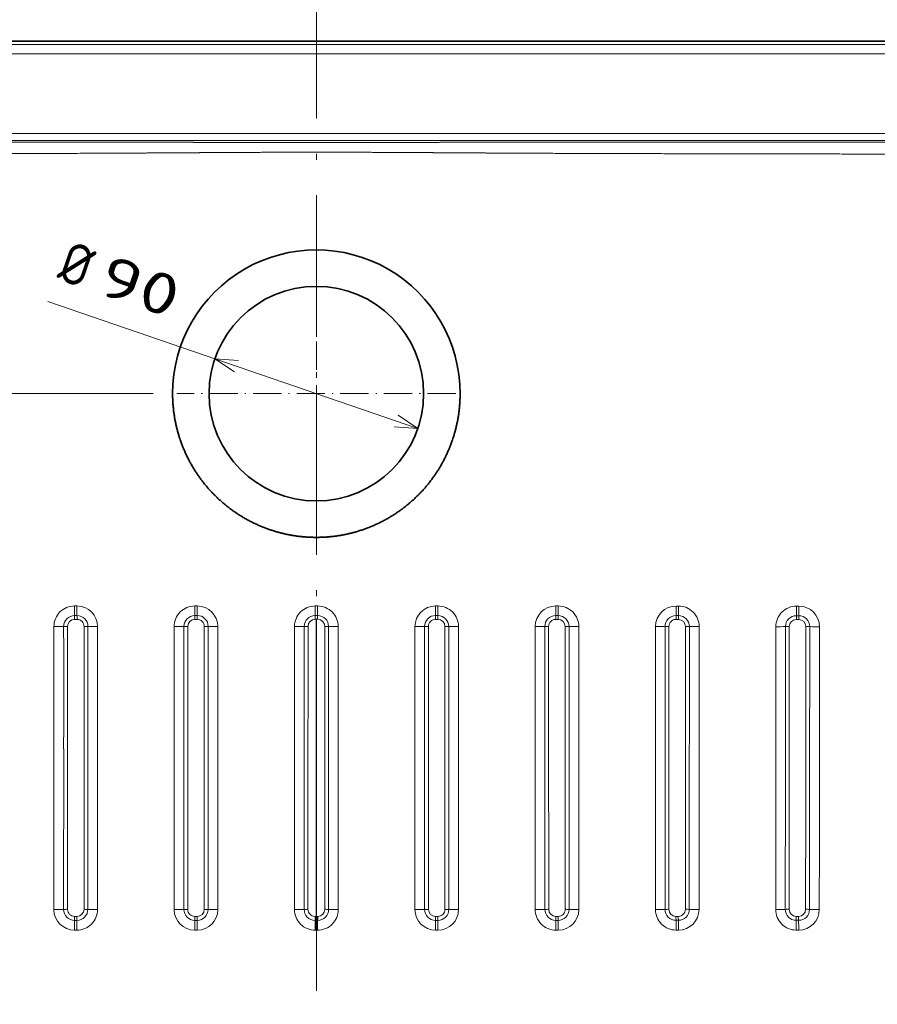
# Model space of a CAD drawing. Extents: x 42 to 332, y 13 to 266.
# Tile 5 of 7: x 186 to 259, y 97 to 180. Entities that reach past the tile are written whole.
import ezdxf
from ezdxf.enums import TextEntityAlignment as Align

# ---------------------------------------------------------------- set-up
doc = ezdxf.new("R2010")
doc.units = 0
doc.linetypes.add('DASHDOT', pattern=[18.5, 12, -3, 0.5, -3])
doc.layers.get('0').update_dxf_attribs({"lineweight": 13})
doc.styles.get("Standard").update_dxf_attribs({"font": 'isocp.shx'})
doc.dimstyles.get("Standard").update_dxf_attribs({"dimtxt": 2.5, "dimasz": 2.5, "dimexe": 1.25, "dimexo": 0.625, "dimtad": 1, "dimcen": 2.5, "dimadec": 0, "dimazin": 0, "dimtfac": 1, "dimtmove": 0, "dimatfit": 0, "dimfxl": 0, "dimarcsym": 0})

# ---------------------------------------------------------------- blocks, each defined once
blk = doc.blocks.new('*D')
at = {"color": 7, "lineweight": 13}
for p, q in [((90.174, 228.044), (64.869, 228.044)), ((66.869, 206.17), (66.869, 228.044)), ((89.886, 219.044), (64.869, 219.044)), ((89.886, 178.346), (45.18, 178.346)), ((47.18, 38.317), (47.18, 178.346)), ((209.201, 178.346), (62.997, 178.346)), ((64.997, 148.432), (64.997, 178.346)), ((188.434, 156.253), (219.808, 145.475)), ((197.371, 148.432), (62.997, 148.432)), ((89.886, 38.317), (45.18, 38.317)), ((90.887, 37.317), (90.887, 13.102)), ((331.516, 37.317), (331.516, 13.102)), ((90.887, 15.102), (331.516, 15.102))]:
    blk.add_line(p, q, dxfattribs=at)
for points in [[(67.387, 226.112), (66.869, 228.044), (66.351, 226.112)], [(66.351, 220.976), (66.869, 219.044), (67.387, 220.976)], [(47.698, 176.414), (47.18, 178.346), (46.663, 176.414)], [(65.515, 176.414), (64.997, 178.346), (64.479, 176.414)], [(204.59, 151.25), (202.595, 151.388), (204.254, 150.271)], [(64.479, 150.364), (64.997, 148.432), (65.515, 150.364)], [(217.813, 145.613), (219.808, 145.475), (218.149, 146.592)], [(46.663, 40.249), (47.18, 38.317), (47.698, 40.249)], [(92.819, 15.62), (90.887, 15.102), (92.819, 14.584)], [(329.584, 14.584), (331.516, 15.102), (329.584, 15.62)]]:
    blk.add_lwpolyline(points, dxfattribs=at)
for s, rotation, p, p2 in [('45', 90, (64.869, 206.17), (64.869, 212.942)), ('150', 90, (62.997, 158.135), (62.997, 168.643)), ('%%c', 341.04118, (189.084, 158.144), (191.511, 157.31)), ('90', 341.04118, (192.457, 156.986), (198.862, 154.785)), ('700', 90, (45.18, 103.078), (45.18, 113.586))]:
    blk.add_text(s, height=3.5, rotation=rotation, dxfattribs=at).set_placement(p, p2, align=Align.FIT)
blk.add_text('1200', height=3.5, dxfattribs=at).set_placement((204.079, 17.102), (218.323, 17.102), align=Align.FIT)
blk = doc.blocks.new('BLOCK9')
at = {"color": 7, "linetype": 'DASHDOT', "lineweight": 13}
for p, q in [((0, 59.15), (0, -59.15)), ((59.15, 0), (-59.15, 0))]:
    blk.add_line(p, q, dxfattribs=at)
blk = doc.blocks.new('BLOCK10')
at = {"color": 7, "lineweight": 35}
for p, q in [((0, 149.57), (-596.57, 149.57)), ((596.57, 149.57), (0, 149.57))]:
    blk.add_line(p, q, dxfattribs=at)
at = {"color": 7, "lineweight": 13}
for p, q in [((-595.14, 148.13), (0, 148.13)), ((595.14, 148.13), (0, 148.13)), ((-595.14, 144.14), (595.14, 144.14)), ((-549.74, 110.3), (549.74, 110.3)), ((-549.74, 107.4), (0, 107.4)), ((549.74, 107.4), (0, 107.4)), ((-60.3, -218.82), (-60.29, -98.79)), ((-41.79, -98.8), (-41.8, -218.82)), ((41.79, -98.8), (41.8, -218.82)), ((60.3, -218.82), (60.29, -98.79)), ((-98.53, -218.73), (-98.51, -136.28)), ((-96.88, -136.3), (-96.89, -218.76)), ((-92.8, -136.35), (-92.81, -218.82)), ((92.8, -136.35), (92.81, -218.82)), ((96.88, -136.3), (96.89, -218.76)), ((98.53, -218.73), (98.51, -136.28)), ((-111.29, -150.71), (-111.3, -218.81)), ((-107.16, -150.67), (-107.17, -218.76)), ((-105.52, -218.73), (-105.51, -150.65)), ((105.52, -218.73), (105.51, -150.65)), ((107.16, -150.67), (107.17, -218.76)), ((111.29, -150.71), (111.3, -218.81))]:
    blk.add_line(p, q, dxfattribs=at)
at = {"color": 7, "lineweight": 13, "ltscale": 0.025012}
for p, q in [((-101.55, -90.05), (-102.55, -90.05)), ((101.55, -90.05), (102.55, -90.05))]:
    blk.add_line(p, q, dxfattribs=at)
at = {"color": 7, "lineweight": 13, "ltscale": 0.025}
for p, q in [((-50.54, -90.05), (-51.54, -90.05)), ((50.54, -90.05), (51.54, -90.05))]:
    blk.add_line(p, q, dxfattribs=at)
at = {"color": 7, "lineweight": 13, "ltscale": 0.013203}
for p in [(-0.53, -90.06), (0.53, -90.06)]:
    blk.add_line(p, (0, -90.06), dxfattribs=at)
at = {"color": 7, "lineweight": 13, "ltscale": 0.025017}
blk.add_line((152.59, -90.08), (153.59, -90.08), dxfattribs=at)
at = {"color": 7, "lineweight": 13, "ltscale": 0.025021}
blk.add_line((204.63, -90.12), (203.63, -90.12), dxfattribs=at)
at = {"color": 7, "lineweight": 13, "ltscale": 0.025007}
for p, q in [((-101.52, -94.12), (-102.52, -94.12)), ((101.52, -94.12), (102.52, -94.12))]:
    blk.add_line(p, q, dxfattribs=at)
at = {"color": 7, "lineweight": 13, "ltscale": 0.025004}
for p, q in [((-102.5, -95.74), (-101.5, -95.74)), ((102.5, -95.74), (101.5, -95.74))]:
    blk.add_line(p, q, dxfattribs=at)
at = {"color": 7, "lineweight": 13, "ltscale": 0.024993}
for p, q in [((-50.52, -94.11), (-51.52, -94.11)), ((50.52, -94.11), (51.52, -94.11))]:
    blk.add_line(p, q, dxfattribs=at)
at = {"color": 7, "lineweight": 13, "ltscale": 0.024989}
for p, q in [((-51.51, -95.73), (-50.51, -95.73)), ((51.51, -95.73), (50.51, -95.73)), ((153.51, -221.73), (152.51, -221.73))]:
    blk.add_line(p, q, dxfattribs=at)
at = {"color": 7, "lineweight": 13, "ltscale": 0.040394}
for p, q in [((-0.53, -94.1), (-0.54, -95.71)), ((0.53, -94.1), (0.54, -95.71))]:
    blk.add_line(p, q, dxfattribs=at)
at = {"color": 7, "lineweight": 13, "ltscale": 0.013412}
for q in [(-0.54, -95.71), (0.54, -95.71)]:
    blk.add_line((0, -95.71), q, dxfattribs=at)
at = {"color": 7, "lineweight": 13, "ltscale": 0.013335}
for p in [(-0.53, -94.1), (0.53, -94.1)]:
    blk.add_line(p, (0, -94.1), dxfattribs=at)
at = {"color": 7, "lineweight": 13, "ltscale": 0.025014}
blk.add_line((152.52, -95.78), (153.52, -95.78), dxfattribs=at)
at = {"color": 7, "lineweight": 13, "ltscale": 0.025015}
blk.add_line((152.54, -94.15), (153.54, -94.15), dxfattribs=at)
at = {"color": 7, "lineweight": 13, "ltscale": 0.025019}
blk.add_line((203.56, -95.82), (204.56, -95.82), dxfattribs=at)
at = {"color": 7, "lineweight": 13, "ltscale": 0.02502}
blk.add_line((204.58, -94.19), (203.58, -94.19), dxfattribs=at)
at = {"color": 7, "lineweight": 13, "ltscale": 0.395742}
blk.add_line((143.8, -218.8), (143.8, -202.97), dxfattribs=at)
at = {"color": 7, "lineweight": 13, "ltscale": 0.395704}
blk.add_line((147.88, -218.75), (147.87, -202.92), dxfattribs=at)
at = {"color": 7, "lineweight": 13, "ltscale": 0.395689}
blk.add_line((149.51, -218.73), (149.5, -202.9), dxfattribs=at)
at = {"color": 7, "lineweight": 13, "ltscale": 0.036393}
blk.add_line((156.5, -218.72), (156.5, -217.27), dxfattribs=at)
at = {"color": 7, "lineweight": 13, "ltscale": 0.036394}
blk.add_line((158.15, -218.74), (158.15, -217.29), dxfattribs=at)
at = {"color": 7, "lineweight": 13, "ltscale": 0.036397}
blk.add_line((162.29, -218.79), (162.29, -217.34), dxfattribs=at)
at = {"color": 7, "lineweight": 13, "ltscale": 0.02499}
for p, q in [((-102.53, -221.73), (-101.53, -221.73)), ((102.53, -221.73), (101.53, -221.73))]:
    blk.add_line(p, q, dxfattribs=at)
at = {"color": 7, "lineweight": 13, "ltscale": 0.024992}
for p, q in [((-101.53, -223.4), (-102.53, -223.4)), ((-51.55, -221.74), (-50.55, -221.74)), ((51.55, -221.74), (50.55, -221.74)), ((101.53, -223.4), (102.53, -223.4))]:
    blk.add_line(p, q, dxfattribs=at)
at = {"color": 7, "lineweight": 13, "ltscale": 0.041631}
for p, q in [((-51.55, -221.74), (-51.55, -223.4)), ((-50.55, -221.74), (-50.55, -223.4)), ((50.55, -221.74), (50.55, -223.4)), ((51.55, -221.74), (51.55, -223.4))]:
    blk.add_line(p, q, dxfattribs=at)
at = {"color": 7, "lineweight": 13, "ltscale": 0.10409}
for p, q in [((-51.55, -223.4), (-51.55, -227.57)), ((51.55, -223.4), (51.55, -227.57))]:
    blk.add_line(p, q, dxfattribs=at)
at = {"color": 7, "lineweight": 13, "ltscale": 0.024995}
for p, q in [((-50.55, -223.4), (-51.55, -223.4)), ((50.55, -223.4), (51.55, -223.4)), ((153.54, -227.54), (152.54, -227.54))]:
    blk.add_line(p, q, dxfattribs=at)
at = {"color": 7, "lineweight": 13, "ltscale": 0.104091}
for p, q in [((-50.55, -223.4), (-50.55, -227.57)), ((50.55, -223.4), (50.55, -227.57))]:
    blk.add_line(p, q, dxfattribs=at)
at = {"color": 7, "lineweight": 13, "ltscale": 0.012701}
blk.add_line((-0.05, -221.73), (-0.56, -221.73), dxfattribs=at)
at = {"color": 7, "lineweight": 13, "ltscale": 0.01383}
for p in [(-0.55, -223.4), (0.55, -223.4)]:
    blk.add_line(p, (0, -223.4), dxfattribs=at)
at = {"color": 7, "lineweight": 13, "ltscale": 0.001263}
blk.add_line((0, -221.73), (-0.05, -221.73), dxfattribs=at)
at = {"color": 7, "lineweight": 35, "ltscale": 0.041639}
blk.add_line((0, -223.4), (0, -221.73), dxfattribs=at)
at = {"color": 7, "lineweight": 13, "ltscale": 0.001257}
blk.add_line((0.05, -221.73), (0, -221.73), dxfattribs=at)
at = {"color": 7, "lineweight": 13, "ltscale": 0.012707}
blk.add_line((0.05, -221.73), (0.56, -221.73), dxfattribs=at)
at = {"color": 7, "lineweight": 13, "ltscale": 0.024991}
blk.add_line((153.52, -223.39), (152.52, -223.39), dxfattribs=at)
at = {"color": 7, "lineweight": 13, "ltscale": 0.025002}
blk.add_line((204.5, -221.73), (203.5, -221.73), dxfattribs=at)
at = {"color": 7, "lineweight": 13, "ltscale": 0.025003}
for p, q in [((203.51, -223.39), (204.51, -223.39)), ((-50.55, -227.57), (-51.55, -227.57)), ((50.55, -227.57), (51.55, -227.57)), ((203.54, -227.54), (204.54, -227.54))]:
    blk.add_line(p, q, dxfattribs=at)
at = {"color": 7, "lineweight": 13, "ltscale": 0.024998}
for p, q in [((-101.55, -227.56), (-102.55, -227.56)), ((101.55, -227.56), (102.55, -227.56))]:
    blk.add_line(p, q, dxfattribs=at)
at = {"color": 7, "lineweight": 13, "ltscale": 0.012261}
for p, q in [((-0.54, -227.56), (-0.05, -227.56)), ((0.54, -227.56), (0.05, -227.56))]:
    blk.add_line(p, q, dxfattribs=at)
at = {"color": 7, "lineweight": 13, "ltscale": 0.002485}
blk.add_line((-0.05, -227.56), (0.05, -227.56), dxfattribs=at)
at = {"color": 7, "lineweight": 35}
blk.add_circle((0, 0), 45.5, dxfattribs=at)
blk.add_arc((0, 0), 60.96, 359.9999, 180.0002, dxfattribs=at)
at = {"color": 7, "lineweight": 13}
for centre, radius, start, end in [((-102.55, -98.79), 8.74, 90.0029, 180.0158), ((-101.55, -98.8), 8.75, 0.0295, 90.0163), ((-51.55, -98.79), 8.74, 89.979, 180.0061), ((258.22, -90.31), 309.77, 179.9531, 180.7029), ((264.37, -90.3), 314.92, 179.9548, 180.6922), ((-50.55, -98.81), 8.75, 0.0197, 89.9842), ((-0.53, -98.8), 8.74, 89.9724, 179.9766), ((-1000.43, -90.86), 999.9, 359.81428, 0.04573), ((1000.43, -90.86), 999.9, 179.95427, 180.18572), ((0.53, -98.8), 8.74, 0.0234, 90.0276), ((50.55, -98.81), 8.75, 90.0158, 179.9803), ((-264.37, -90.3), 314.92, 359.3078, 0.0452), ((-258.22, -90.31), 309.77, 359.2971, 0.0469), ((51.55, -98.79), 8.74, 359.9939, 90.021), ((101.55, -98.8), 8.75, 89.9837, 179.9705), ((102.55, -98.79), 8.74, 359.9842, 89.9971), ((152.58, -98.83), 8.75, 89.9456, 179.9439), ((153.58, -98.82), 8.74, 359.9796, 89.9814), ((203.62, -98.87), 8.75, 89.9337, 179.9356), ((204.63, -98.86), 8.74, 359.9803, 89.9752), ((-102.52, -98.76), 4.64, 90.0112, 179.9787), ((-102.5, -98.74), 3, 90.0028, 179.9647), ((-184.75, -95.62), 82.25, 359.913, 1.0449), ((-101.51, -98.75), 4.64, 0.0109, 90.0545), ((-184.19, -95.62), 82.69, 359.9132, 1.0392), ((-101.5, -98.74), 3, 0.0153, 90.0669), ((-51.52, -98.75), 4.64, 90.0295, 179.988), ((-51.51, -98.73), 3, 90.0433, 179.9982), ((-184.59, -95.57), 133.08, 359.9313, 0.6289), ((-50.52, -98.74), 4.64, 359.9538, 90.0007), ((-186.02, -95.57), 135.51, 359.9328, 0.6179), ((-50.51, -98.72), 3, 359.9382, 89.9908), ((-0.53, -98.74), 4.64, 90.0467, 180.0013), ((-0.53, -98.72), 3, 90.0659, 180.0207), ((0.53, -98.74), 4.64, 359.9987, 89.9533), ((0.53, -98.72), 3, 359.9793, 89.9341), ((50.52, -98.74), 4.64, 89.9993, 180.0462), ((50.51, -98.72), 3, 90.0092, 180.0618), ((186.02, -95.57), 135.51, 179.3821, 180.0672), ((184.59, -95.57), 133.08, 179.3711, 180.0687), ((51.51, -98.73), 3, 0.0018, 89.9567), ((51.52, -98.75), 4.64, 0.012, 89.9705), ((101.51, -98.75), 4.64, 89.9455, 179.9891), ((101.5, -98.74), 3, 89.9331, 179.9847), ((184.19, -95.62), 82.69, 178.9608, 180.0868), ((184.75, -95.62), 82.25, 178.9551, 180.087), ((102.5, -98.74), 3, 0.0353, 89.9972), ((102.52, -98.76), 4.64, 0.0213, 89.9888), ((152.53, -98.79), 4.64, 89.8972, 179.9302), ((152.52, -98.78), 3, 89.8654, 179.9062), ((220.75, -95.67), 68.22, 178.7224, 180.0894), ((221.57, -95.67), 68.05, 178.7195, 180.09), ((153.53, -98.78), 3, 0.0574, 90.0264), ((153.54, -98.79), 4.64, 0.0264, 90.0003), ((203.57, -98.83), 4.64, 89.8833, 179.9077), ((203.55, -98.82), 3, 89.8454, 179.8762), ((265.9, -95.72), 62.34, 178.5995, 180.097), ((266.83, -95.72), 62.27, 178.598, 180.0972), ((204.56, -98.83), 3, 0.0662, 90.0358), ((204.58, -98.84), 4.64, 0.0285, 90.0047), ((-121245.93, -140.02), 121134.65, 359.9949442, 0.0195009), ((-105.67, -171.28), 72.53, 89.8673, 91.174), ((-126677.67, -124.42), 126570.51, 359.9881185, 0.0116165), ((-131327.28, -116.97), 131221.78, 359.9852958, 0.0079594), ((-129906.36, -99.49), 129807.86, 359.9837624, 0.0003323), ((-98.33, -165.84), 67.1, 88.7543, 90.1446), ((-123097.7, -107.97), 123000.82, 359.9868059, 0.0042945), ((-104386.24, -127.21), 104293.44, 359.9949775, 0.0156076), ((833328.02, -346.86), 833384.21, 179.98294177, 179.99119281), ((-54.7, -155.67), 56.94, 89.8096, 91.4689), ((533573.97, -306.56), 533628.52, 179.9776849, 179.9905703), ((478951.75, -291.64), 478999.3, 179.9769245, 179.9912796), ((-47.36, -152.24), 53.51, 88.4172, 90.1662), ((719420.41, -320.56), 719466.33, 179.98233596, 179.99189345), ((-1232275.03, -41.3), 1232265.75, 359.99174583, 359.99732634), ((1064257.8, -330.86), 1064263, 179.98750379, 179.99396503), ((-3.71, -144.06), 45.34, 89.7789, 91.8489), ((641218.92, -271.94), 641222.48, 179.98452187, 179.9952458), ((3.71, -144.06), 45.34, 88.1511, 90.2211), ((-641218.92, -271.94), 641222.48, 0.0047542, 0.01547813), ((-1064257.8, -330.86), 1064263, 0.00603497, 0.01249621), ((1232275.03, -41.3), 1232265.75, 180.00267366, 180.00825417), ((47.36, -152.24), 53.51, 89.8338, 91.5828), ((-719420.41, -320.56), 719466.33, 0.00810655, 0.01766404), ((-478951.75, -291.64), 478999.3, 0.0087204, 0.0230755), ((54.7, -155.67), 56.94, 88.5311, 90.1904), ((-533573.97, -306.56), 533628.52, 0.0094297, 0.0223151), ((-833328.02, -346.86), 833384.21, 0.00880719, 0.01705823), ((104386.24, -127.21), 104293.44, 179.9843924, 180.0050225), ((98.33, -165.84), 67.1, 89.8554, 91.2457), ((123097.7, -107.97), 123000.82, 179.9957055, 180.0131941), ((129906.36, -99.49), 129807.86, 179.9996677, 180.0162376), ((105.67, -171.28), 72.53, 88.826, 90.1327), ((131327.28, -116.97), 131221.78, 179.9920406, 180.0147042), ((126677.67, -124.42), 126570.51, 179.9883835, 180.0118815), ((121242.05, -140), 121130.76, 179.9805093, 180.0050668), ((141706.36, -195.6), 141562.56, 179.9608277, 180.002984), ((144644.44, -179.98), 144496.57, 179.9678036, 180.0090955), ((149.32, -178.99), 80.21, 89.8583, 91.0191), ((144944.55, -173.75), 144795.05, 179.9703297, 180.0115332), ((150470.56, -189.88), 150314.06, 179.9652746, 180.0104404), ((156.67, -185.71), 86.93, 88.9994, 90.0915), ((150044.14, -195.89), 149885.98, 179.9628808, 180.0081781), ((161.94, 122.2), 221.02, 269.026, 270.1002), ((151239.9, -210.75), 151077.61, 179.9575533, 180.0024995), ((195.38, 126.62), 225.47, 269.8702, 270.9017), ((200.34, -190.12), 91.31, 89.8648, 90.8835), ((207.69, -197.73), 98.91, 89.1115, 90.0723), ((213.03, 151.27), 250.13, 269.1277, 270.0777), ((-102.55, -218.81), 8.75, 179.9984, 269.983), ((-105.71, -268.01), 49.28, 89.7824, 91.699), ((-102.53, -218.76), 4.64, 179.9659, 269.9722), ((-102.52, -218.74), 3, 179.9481, 269.9569), ((-101.55, -218.82), 8.74, 269.9806, 359.9944), ((-101.53, -218.73), 3, 270.0309, 0.0242), ((-101.54, -218.76), 4.64, 270.0136, 0.0081), ((-98.37, -266.26), 47.53, 88.2199, 90.1901), ((-51.55, -218.82), 8.75, 180.0025, 270.0016), ((-54.72, -264.65), 45.91, 89.7754, 91.8256), ((-51.55, -218.76), 4.64, 179.9681, 269.9816), ((-51.54, -218.74), 3, 179.9498, 269.9657), ((-50.55, -218.74), 3, 270.0381, 0.026), ((-50.55, -218.76), 4.64, 270.0212, 0.009), ((-50.55, -218.82), 8.74, 269.9886, 359.9841), ((-47.38, -264.15), 45.41, 88.1385, 90.2078), ((-0.54, -218.82), 8.74, 180.002, 270.0274), ((-3.73, -263.27), 44.54, 89.7787, 91.8834), ((-0.55, -218.76), 4.64, 179.9729, 269.9972), ((-0.56, -218.73), 3, 179.9568, 269.9836), ((0.54, -218.82), 8.74, 269.9726, 359.998), ((0.55, -218.76), 4.64, 270.0028, 0.0271), ((0.56, -218.73), 3, 270.0164, 0.0432), ((3.73, -263.27), 44.54, 88.1166, 90.2213), ((50.55, -218.82), 8.74, 180.0159, 270.0114), ((47.38, -264.15), 45.41, 89.7922, 91.8615), ((50.55, -218.76), 4.64, 179.991, 269.9788), ((50.55, -218.74), 3, 179.974, 269.9619), ((51.54, -218.74), 3, 270.0343, 0.0502), ((51.55, -218.76), 4.64, 270.0184, 0.0319), ((51.55, -218.82), 8.75, 269.9984, 359.9975), ((54.72, -264.65), 45.91, 88.1744, 90.2246), ((101.55, -218.82), 8.74, 180.0056, 270.0194), ((98.37, -266.26), 47.53, 89.8099, 91.7801), ((101.54, -218.76), 4.64, 179.9919, 269.9864), ((101.53, -218.73), 3, 179.9758, 269.9691), ((102.52, -218.74), 3, 270.0431, 0.0519), ((102.53, -218.76), 4.64, 270.0278, 0.0341), ((102.55, -218.81), 8.75, 270.017, 0.0016), ((105.71, -268.01), 49.28, 88.301, 90.2176), ((152.54, -218.8), 8.74, 179.9974, 270.0212), ((149.35, -269.95), 51.22, 89.8293, 91.6531), ((152.52, -218.75), 4.64, 179.9935, 269.9925), ((152.51, -218.73), 3, 179.9794, 269.977), ((153.5, -218.73), 3, 270.0454, 0.0485), ((153.51, -218.75), 4.64, 270.0318, 0.0332), ((153.54, -218.79), 8.75, 270.0288, 0.0054), ((156.7, -272.76), 54.03, 88.4519, 90.204), ((203.54, -218.8), 8.74, 179.9881, 270.007), ((200.32, -274.84), 56.12, 89.8251, 91.4871), ((203.51, -218.74), 4.64, 180.0059, 269.9972), ((203.5, -218.72), 3, 180.0129, 270.0006), ((204.5, -218.73), 3, 269.9576, 359.9567), ((204.51, -218.74), 4.64, 269.9659, 359.9649), ((204.54, -218.79), 8.75, 269.985, 359.96), ((207.67, -278.57), 59.84, 88.5758, 90.1603), ((327.68, -227.08), 430.23, 179.5093, 180.0634), ((-270, -221.9), 167.47, 359.4867, 0.0559), ((334.54, -227.08), 436.09, 179.5158, 180.0624), ((-271.38, -221.9), 169.85, 359.4936, 0.0549), ((220.48, -221.89), 221.04, 179.9595, 180.3913), ((-559.16, -227.15), 558.62, 359.9575, 0.3846), ((559.16, -227.15), 558.62, 179.6154, 180.0425), ((-220.48, -221.89), 221.04, 359.6087, 0.0405), ((271.38, -221.9), 169.85, 179.9451, 180.5064), ((-334.54, -227.08), 436.09, 359.9376, 0.4842), ((270, -221.9), 167.47, 179.9441, 180.5133), ((-327.68, -227.08), 430.23, 359.9366, 0.4907), ((260.4, -221.89), 107.89, 179.913, 180.7957), ((-122.76, -227.08), 275.3, 359.903, 0.768), ((260.78, -221.89), 107.28, 179.912, 180.7997), ((-120.14, -227.08), 273.68, 359.9027, 0.7729), ((290.39, -221.94), 86.9, 179.8606, 180.9553), ((-17.37, -226.97), 220.91, 359.852, 0.9289), ((291.14, -221.94), 86.64, 179.8598, 180.9578), ((-15.7, -226.96), 220.24, 359.851, 0.9312)]:
    blk.add_arc(centre, radius, start, end, dxfattribs=at)
for points, knots in [([(-549.18, 106.84), (-535.65, 106.83), (-522.11, 106.83), (-508.73, 106.82), (-482.88, 106.82), (-457.14, 106.81), (-444.69, 106.8), (-427.54, 106.8), (-410.26, 106.79), (-405.67, 106.79), (-398.89, 106.79), (-392.1, 106.78), (-386.24, 106.78), (-372.34, 106.78), (-358.43, 106.77), (-346.73, 106.77), (-333.92, 106.76), (-321.12, 106.76), (-320.03, 106.76), (-312.19, 106.75), (-304.34, 106.75), (-297.74, 106.75), (-285.08, 106.74), (-272.54, 106.74), (-266.5, 106.73), (-258.07, 106.73), (-249.5, 106.73), (-247.21, 106.73), (-243.66, 106.73), (-240.1, 106.72), (-238.14, 106.72), (-207.73, 106.71), (-177.32, 106.7), (-146.46, 106.69), (-116.61, 106.67), (-86.75, 106.64), (-85.93, 106.64), (-82.32, 106.63), (-78.67, 106.63), (-75.61, 106.62), (-70.93, 106.62), (-66.31, 106.61), (-64.65, 106.61), (-62.39, 106.61), (-60.14, 106.6), (-58.19, 106.6), (-54.05, 106.6), (-49.91, 106.59), (-46.39, 106.58), (-38.85, 106.57), (-31.3, 106.57), (-27.57, 106.56), (-19.64, 106.56), (-11.72, 106.55), (-7.81, 106.56), (-3.91, 106.56), (0, 106.56)], [0, 0, 0, 0, 0, 0, 117.190398, 117.190398, 117.190398, 227.591343, 227.591343, 227.591343, 267.358335, 267.358335, 267.358335, 286.354837, 286.354837, 286.354837, 387.748682, 387.748682, 387.748682, 397.216356, 397.216356, 397.216356, 455.675414, 455.675414, 455.675414, 510.565196, 510.565196, 510.565196, 530.440658, 530.440658, 530.440658, 541.372825, 541.372825, 541.372825, 793.783725, 793.783725, 793.783725, 799.884152, 799.884152, 799.884152, 825.028203, 825.028203, 825.028203, 839.257022, 839.257022, 839.257022, 844.576103, 844.576103, 844.576103, 875.088722, 875.088722, 875.088722, 909.910784, 909.910784, 909.910784, 943.758044, 943.758044, 943.758044, 943.758044, 943.758044, 943.758044]), ([(549.18, 106.84), (535.65, 106.83), (522.11, 106.83), (508.73, 106.82), (482.88, 106.82), (457.14, 106.81), (444.69, 106.8), (427.54, 106.8), (410.26, 106.79), (405.67, 106.79), (398.89, 106.79), (392.1, 106.78), (386.24, 106.78), (372.34, 106.78), (358.43, 106.77), (346.73, 106.77), (333.92, 106.76), (321.12, 106.76), (320.03, 106.76), (312.19, 106.75), (304.34, 106.75), (297.74, 106.75), (285.08, 106.74), (272.54, 106.74), (266.5, 106.73), (258.07, 106.73), (249.5, 106.73), (247.21, 106.73), (243.66, 106.73), (240.1, 106.72), (238.14, 106.72), (207.73, 106.71), (177.32, 106.7), (146.46, 106.69), (116.61, 106.67), (86.75, 106.64), (85.93, 106.64), (82.32, 106.63), (78.67, 106.63), (75.61, 106.62), (70.93, 106.62), (66.31, 106.61), (64.65, 106.61), (62.39, 106.61), (60.14, 106.6), (58.19, 106.6), (54.05, 106.6), (49.91, 106.59), (46.39, 106.58), (38.85, 106.57), (31.3, 106.57), (27.57, 106.56), (19.64, 106.56), (11.72, 106.55), (7.81, 106.56), (3.91, 106.56), (0, 106.56)], [0, 0, 0, 0, 0, 0, 117.190398, 117.190398, 117.190398, 227.591343, 227.591343, 227.591343, 267.358335, 267.358335, 267.358335, 286.354837, 286.354837, 286.354837, 387.748682, 387.748682, 387.748682, 397.216356, 397.216356, 397.216356, 455.675414, 455.675414, 455.675414, 510.565196, 510.565196, 510.565196, 530.440658, 530.440658, 530.440658, 541.372825, 541.372825, 541.372825, 793.783725, 793.783725, 793.783725, 799.884152, 799.884152, 799.884152, 825.028203, 825.028203, 825.028203, 839.257022, 839.257022, 839.257022, 844.576103, 844.576103, 844.576103, 875.088722, 875.088722, 875.088722, 909.910784, 909.910784, 909.910784, 943.758044, 943.758044, 943.758044, 943.758044, 943.758044, 943.758044]), ([(-549.19, 101.16), (-535.66, 101.18), (-522.13, 101.2), (-508.74, 101.21), (-482.9, 101.25), (-457.16, 101.29), (-444.71, 101.3), (-427.56, 101.33), (-410.28, 101.35), (-405.69, 101.36), (-398.89, 101.37), (-392.09, 101.38), (-386.29, 101.39), (-372.38, 101.41), (-358.46, 101.43), (-346.76, 101.45), (-333.96, 101.47), (-321.16, 101.49), (-320.07, 101.49), (-312.21, 101.5), (-304.36, 101.51), (-297.75, 101.53), (-285.08, 101.55), (-272.53, 101.57), (-266.48, 101.58), (-258.05, 101.59), (-249.48, 101.6), (-247.19, 101.61), (-243.64, 101.61), (-240.09, 101.62), (-238.09, 101.62), (-207.56, 101.67), (-177.02, 101.72), (-146.52, 101.77), (-116.51, 101.85), (-86.51, 101.99), (-85.78, 102), (-82.25, 102.01), (-78.68, 102.03), (-75.75, 102.05), (-71.2, 102.07), (-66.7, 102.1), (-65.05, 102.11), (-62.73, 102.12), (-60.42, 102.14), (-58.83, 102.15), (-54.68, 102.18), (-50.53, 102.2), (-47.07, 102.23), (-39.7, 102.27), (-32.34, 102.32), (-28.45, 102.33), (-20.42, 102.37), (-12.39, 102.38), (-8.26, 102.38), (-4.13, 102.37), (0, 102.36)], [0, 0, 0, 0, 0, 0, 117.174581, 117.174581, 117.174581, 227.566907, 227.566907, 227.566907, 267.337007, 267.337007, 267.337007, 286.441879, 286.441879, 286.441879, 387.810863, 387.810863, 387.810863, 397.278243, 397.278243, 397.278243, 455.826177, 455.826177, 455.826177, 510.733186, 510.733186, 510.733186, 530.608981, 530.608981, 530.608981, 541.479017, 541.479017, 541.479017, 795.057618, 795.057618, 795.057618, 801.368952, 801.368952, 801.368952, 825.567693, 825.567693, 825.567693, 839.688611, 839.688611, 839.688611, 845.614929, 845.614929, 845.614929, 875.611199, 875.611199, 875.611199, 909.36093, 909.36093, 909.36093, 945.115779, 945.115779, 945.115779, 945.115779, 945.115779, 945.115779]), ([(549.19, 101.16), (535.66, 101.18), (522.13, 101.2), (508.74, 101.21), (482.9, 101.25), (457.16, 101.29), (444.71, 101.3), (427.56, 101.33), (410.28, 101.35), (405.69, 101.36), (398.89, 101.37), (392.09, 101.38), (386.29, 101.39), (372.38, 101.41), (358.46, 101.43), (346.76, 101.45), (333.96, 101.47), (321.16, 101.49), (320.07, 101.49), (312.21, 101.5), (304.36, 101.51), (297.75, 101.53), (285.08, 101.55), (272.53, 101.57), (266.48, 101.58), (258.05, 101.59), (249.48, 101.6), (247.19, 101.61), (243.64, 101.61), (240.09, 101.62), (238.09, 101.62), (207.56, 101.67), (177.02, 101.72), (146.52, 101.77), (116.51, 101.85), (86.51, 101.99), (85.78, 102), (82.25, 102.01), (78.68, 102.03), (75.75, 102.05), (71.2, 102.07), (66.7, 102.1), (65.05, 102.11), (62.73, 102.12), (60.42, 102.14), (58.83, 102.15), (54.68, 102.18), (50.53, 102.2), (47.07, 102.23), (39.7, 102.27), (32.34, 102.32), (28.45, 102.33), (20.42, 102.37), (12.39, 102.38), (8.26, 102.38), (4.13, 102.37), (0, 102.36)], [0, 0, 0, 0, 0, 0, 117.174581, 117.174581, 117.174581, 227.566907, 227.566907, 227.566907, 267.337007, 267.337007, 267.337007, 286.441879, 286.441879, 286.441879, 387.810863, 387.810863, 387.810863, 397.278243, 397.278243, 397.278243, 455.826177, 455.826177, 455.826177, 510.733186, 510.733186, 510.733186, 530.608981, 530.608981, 530.608981, 541.479017, 541.479017, 541.479017, 795.057618, 795.057618, 795.057618, 801.368952, 801.368952, 801.368952, 825.567693, 825.567693, 825.567693, 839.688611, 839.688611, 839.688611, 845.614929, 845.614929, 845.614929, 875.611199, 875.611199, 875.611199, 909.36093, 909.36093, 909.36093, 945.115779, 945.115779, 945.115779, 945.115779, 945.115779, 945.115779]), ([(-0.05, -221.73), (-0.05, -212.73), (-0.05, -203.72), (-0.05, -194.68), (-0.05, -185.29), (-0.05, -175.9), (-0.05, -175.48), (-0.05, -171.65), (-0.05, -167.85), (-0.05, -164.63), (-0.05, -158.46), (-0.05, -152.27), (-0.05, -149.27), (-0.05, -145.51), (-0.05, -141.7), (-0.05, -141.06), (-0.05, -134.9), (-0.05, -128.76), (-0.04, -123.5), (-0.04, -116.8), (-0.04, -110.04), (-0.04, -108.77), (-0.04, -106.45), (-0.04, -104.12), (-0.03, -101.94), (-0.03, -100.23), (-0.03, -98.51), (-0.03, -97.85), (-0.03, -97.1), (-0.03, -96.36), (-0.03, -96.27), (-0.03, -96.11), (-0.01, -95.95), (-0.01, -95.87), (0, -95.79), (0, -95.71)], [0, 0, 0, 0, 0, 0, 77.626697, 77.626697, 77.626697, 81.320743, 81.320743, 81.320743, 110.820076, 110.820076, 110.820076, 138.24267, 138.24267, 138.24267, 143.836148, 143.836148, 143.836148, 191.578157, 191.578157, 191.578157, 202.625636, 202.625636, 202.625636, 211.715566, 211.715566, 211.715566, 217.482161, 217.482161, 217.482161, 218.158501, 218.158501, 218.158501, 218.853437, 218.853437, 218.853437, 218.853437, 218.853437, 218.853437]), ([(0.05, -221.73), (0.05, -212.73), (0.05, -203.72), (0.05, -194.68), (0.05, -185.29), (0.05, -175.9), (0.05, -175.48), (0.05, -171.65), (0.05, -167.85), (0.05, -164.63), (0.05, -158.46), (0.05, -152.27), (0.05, -149.27), (0.05, -145.51), (0.05, -141.7), (0.05, -141.06), (0.05, -134.9), (0.05, -128.76), (0.04, -123.5), (0.04, -116.8), (0.04, -110.04), (0.04, -108.77), (0.04, -106.45), (0.04, -104.12), (0.03, -101.94), (0.03, -100.23), (0.03, -98.51), (0.03, -97.85), (0.03, -97.1), (0.03, -96.36), (0.03, -96.27), (0.03, -96.11), (0.01, -95.95), (0.01, -95.87), (0, -95.79), (0, -95.71)], [0, 0, 0, 0, 0, 0, 77.626697, 77.626697, 77.626697, 81.320743, 81.320743, 81.320743, 110.820076, 110.820076, 110.820076, 138.24267, 138.24267, 138.24267, 143.836148, 143.836148, 143.836148, 191.578157, 191.578157, 191.578157, 202.625636, 202.625636, 202.625636, 211.715258, 211.715258, 211.715258, 217.481852, 217.481852, 217.481852, 218.158192, 218.158192, 218.158192, 218.853128, 218.853128, 218.853128, 218.853128, 218.853128, 218.853128]), ([(194.87, -98.86), (194.87, -98.92), (194.87, -98.98), (194.87, -99.03), (194.87, -99.15), (194.87, -99.28), (194.87, -99.34), (194.87, -101), (194.87, -102.66), (194.87, -104.53), (194.86, -110.96), (194.86, -117.45), (194.85, -122.43), (194.85, -129.62), (194.84, -136.85), (194.84, -139.41), (194.84, -145.24), (194.83, -151.11), (194.83, -154.68), (194.83, -159.44), (194.82, -164.22), (194.82, -165.54), (194.82, -170.75), (194.82, -175.96), (194.81, -179.98), (194.81, -185.2), (194.81, -190.48), (194.81, -191.64), (194.81, -197.59), (194.8, -203.57), (194.8, -208.41), (194.8, -213.28), (194.8, -218.17), (194.8, -218.19), (194.8, -218.22), (194.8, -218.25), (194.8, -218.27), (194.8, -218.31), (194.8, -218.34), (194.8, -218.36), (194.8, -218.42), (194.8, -218.48), (194.8, -218.52), (194.8, -218.6), (194.8, -218.68), (194.8, -218.72), (194.8, -218.76), (194.8, -218.8)], [0, 0, 0, 0, 0, 0, 0.855875, 0.855875, 0.855875, 1.743075, 1.743075, 1.743075, 21.893736, 21.893736, 21.893736, 83.153347, 83.153347, 83.153347, 111.359931, 111.359931, 111.359931, 154.795699, 154.795699, 154.795699, 168.948068, 168.948068, 168.948068, 217.433193, 217.433193, 217.433193, 231.035412, 231.035412, 231.035412, 287.1069, 287.1069, 287.1069, 287.2978, 287.2978, 287.2978, 287.494284, 287.494284, 287.494284, 287.68526, 287.68526, 287.68526, 288.07765, 288.07765, 288.07765, 288.45938, 288.45938, 288.45938, 288.45938, 288.45938, 288.45938]), ([(198.93, -98.83), (198.93, -98.89), (198.93, -98.95), (198.93, -99.01), (198.93, -99.13), (198.93, -99.26), (198.93, -99.32), (198.93, -100.98), (198.93, -102.64), (198.93, -104.52), (198.92, -110.95), (198.92, -117.45), (198.92, -122.49), (198.91, -129.67), (198.91, -136.9), (198.9, -139.46), (198.9, -145.29), (198.9, -151.16), (198.89, -154.73), (198.89, -159.48), (198.89, -164.26), (198.89, -165.6), (198.89, -170.79), (198.88, -175.99), (198.88, -180.04), (198.88, -185.25), (198.88, -190.53), (198.88, -191.69), (198.87, -197.61), (198.87, -203.58), (198.87, -208.4), (198.87, -213.25), (198.87, -218.13), (198.87, -218.14), (198.87, -218.17), (198.87, -218.19), (198.87, -218.21), (198.87, -218.26), (198.87, -218.31), (198.87, -218.33), (198.87, -218.4), (198.87, -218.48), (198.87, -218.5), (198.87, -218.58), (198.87, -218.65), (198.87, -218.68), (198.87, -218.71), (198.87, -218.74)], [0, 0, 0, 0, 0, 0, 0.859203, 0.859203, 0.859203, 1.75178, 1.75178, 1.75178, 21.968586, 21.968586, 21.968586, 83.230017, 83.230017, 83.230017, 111.440867, 111.440867, 111.440867, 154.875972, 154.875972, 154.875972, 168.969978, 168.969978, 168.969978, 217.374249, 217.374249, 217.374249, 230.970461, 230.970461, 230.970461, 286.844565, 286.844565, 286.844565, 287.009575, 287.009575, 287.009575, 287.174585, 287.174585, 287.174585, 287.532655, 287.532655, 287.532655, 287.875638, 287.875638, 287.875638, 288.205456, 288.205456, 288.205456, 288.205456, 288.205456, 288.205456]), ([(200.5, -218.73), (200.5, -218.68), (200.5, -218.64), (200.5, -218.59), (200.5, -218.5), (200.5, -218.4), (200.5, -218.35), (200.5, -218.26), (200.5, -218.17), (200.5, -218.14), (200.5, -208.31), (200.5, -198.6), (200.5, -188.97), (200.51, -172.15), (200.52, -155.73), (200.52, -148.6), (200.53, -136.88), (200.54, -125.36), (200.54, -120.71), (200.54, -113.68), (200.55, -106.69), (200.55, -104.2), (200.55, -101.63), (200.55, -99.07), (200.55, -98.98), (200.55, -98.9), (200.55, -98.82)], [0, 0, 0, 0, 0, 0, 0.397822, 0.397822, 0.397822, 0.795644, 0.795644, 0.795644, 1.193017, 1.193017, 1.193017, 102.479129, 102.479129, 102.479129, 181.689329, 181.689329, 181.689329, 233.80345, 233.80345, 233.80345, 262.776819, 262.776819, 262.776819, 263.744833, 263.744833, 263.744833, 263.744833, 263.744833, 263.744833]), ([(207.5, -218.73), (207.5, -216.15), (207.5, -213.57), (207.5, -211.01), (207.5, -205.81), (207.5, -200.63), (207.5, -198.52), (207.51, -188.38), (207.51, -178.38), (207.52, -171.06), (207.52, -158.94), (207.53, -146.99), (207.53, -142.38), (207.54, -130.8), (207.55, -119.39), (207.55, -112.66), (207.56, -105.87), (207.56, -99.08), (207.56, -99.01), (207.56, -98.91), (207.56, -98.82)], [0, 0, 0, 0, 0, 0, 26.643728, 26.643728, 26.643728, 54.26939, 54.26939, 54.26939, 133.371386, 133.371386, 133.371386, 185.986593, 185.986593, 185.986593, 262.520418, 262.520418, 262.520418, 263.589853, 263.589853, 263.589853, 263.589853, 263.589853, 263.589853]), ([(209.22, -98.84), (209.22, -98.92), (209.22, -99.01), (209.22, -99.12), (209.22, -99.24), (209.22, -99.35), (209.22, -99.38), (209.22, -106.22), (209.21, -113.08), (209.21, -119.92), (209.2, -131.44), (209.19, -143.11), (209.19, -147.79), (209.18, -158.08), (209.18, -168.46), (209.17, -174.09), (209.17, -180.56), (209.17, -187.08), (209.16, -187.9), (209.16, -189.72), (209.16, -191.58), (209.16, -192.6), (209.16, -194.67), (209.16, -196.74), (209.16, -197.77), (209.16, -199.42), (209.16, -201.05), (209.16, -201.68), (209.16, -205.36), (209.16, -209.05), (209.15, -212.12), (209.15, -215.21), (209.15, -218.31), (209.15, -218.32), (209.15, -218.35), (209.15, -218.39), (209.15, -218.41), (209.15, -218.49), (209.15, -218.58), (209.15, -218.65), (209.15, -218.7), (209.15, -218.75)], [0, 0, 0, 0, 0, 0, 1.086871, 1.086871, 1.086871, 1.36193, 1.36193, 1.36193, 86.549945, 86.549945, 86.549945, 143.895498, 143.895498, 143.895498, 210.967195, 210.967195, 210.967195, 220.57463, 220.57463, 220.57463, 232.304646, 232.304646, 232.304646, 244.034662, 244.034662, 244.034662, 251.276554, 251.276554, 251.276554, 286.782169, 286.782169, 286.782169, 286.883316, 286.883316, 286.883316, 287.085589, 287.085589, 287.085589, 287.473165, 287.473165, 287.473165, 287.473165, 287.473165, 287.473165]), ([(213.37, -98.87), (213.37, -98.95), (213.37, -99.04), (213.37, -99.15), (213.37, -99.27), (213.37, -99.38), (213.37, -99.41), (213.36, -106.25), (213.36, -113.11), (213.35, -119.95), (213.34, -131.47), (213.34, -143.13), (213.33, -147.82), (213.32, -158.1), (213.32, -168.49), (213.31, -174.12), (213.31, -180.59), (213.31, -187.11), (213.31, -187.93), (213.3, -190.76), (213.3, -193.66), (213.3, -195.76), (213.3, -198.45), (213.3, -201.1), (213.3, -201.73), (213.3, -205.41), (213.29, -209.1), (213.29, -212.17), (213.29, -215.26), (213.29, -218.36), (213.29, -218.37), (213.29, -218.4), (213.29, -218.44), (213.29, -218.46), (213.29, -218.54), (213.29, -218.63), (213.29, -218.7), (213.29, -218.75), (213.29, -218.79)], [0, 0, 0, 0, 0, 0, 1.075674, 1.075674, 1.075674, 1.350595, 1.350595, 1.350595, 86.511132, 86.511132, 86.511132, 143.849206, 143.849206, 143.849206, 210.92223, 210.92223, 210.92223, 220.503201, 220.503201, 220.503201, 244.004435, 244.004435, 244.004435, 251.246481, 251.246481, 251.246481, 286.747243, 286.747243, 286.747243, 286.847774, 286.847774, 286.847774, 287.048808, 287.048808, 287.048808, 287.434303, 287.434303, 287.434303, 287.434303, 287.434303, 287.434303]), ([(-0.05, -227.56), (-0.05, -226.72), (-0.05, -225.88), (-0.04, -225.05), (-0.04, -224.27), (-0.03, -223.62), (-0.03, -223.6), (-0.03, -223.54), (-0.01, -223.48), (-0.01, -223.45), (0, -223.43), (0, -223.4)], [0, 0, 0, 0, 0, 0, 7.478883, 7.478883, 7.478883, 7.856886, 7.856886, 7.856886, 8.223466, 8.223466, 8.223466, 8.223466, 8.223466, 8.223466]), ([(0.05, -227.56), (0.05, -226.72), (0.05, -225.88), (0.04, -225.05), (0.04, -224.27), (0.03, -223.62), (0.03, -223.6), (0.03, -223.54), (0.01, -223.48), (0.01, -223.45), (0, -223.43), (0, -223.4)], [0, 0, 0, 0, 0, 0, 7.478883, 7.478883, 7.478883, 7.856886, 7.856886, 7.856886, 8.223466, 8.223466, 8.223466, 8.223466, 8.223466, 8.223466])]:
    blk.add_open_spline(points, degree=5, knots=knots, dxfattribs=at)
at = {"color": 7, "lineweight": 35}
for points in [[(-60.96, 0), (-60.97, -6.63), (-60.06, -13.26), (-58.26, -19.73), (-52.94, -32.01), (-44.54, -42.42), (-39.65, -47.02), (-29.35, -54.35), (-17.56, -58.83), (-11.79, -60.25), (-5.89, -60.97), (0, -60.96)], [(60.96, 0), (60.97, -6.63), (60.06, -13.26), (58.26, -19.73), (52.94, -32.01), (44.54, -42.42), (39.65, -47.02), (29.35, -54.35), (17.56, -58.83), (11.79, -60.25), (5.89, -60.97), (0, -60.96)]]:
    blk.add_open_spline(points, degree=5, knots=[0, 0, 0, 0, 0, 0, 53.235711, 53.235711, 53.235711, 106.519839, 106.519839, 106.519839, 153.833567, 153.833567, 153.833567, 153.833567, 153.833567, 153.833567], dxfattribs=at)
at = {"color": 7, "lineweight": 13}
for points in [[(-102.52, -94.12), (-102.53, -93.51), (-102.54, -92.7), (-102.55, -91.84), (-102.55, -90.95), (-102.55, -90.05)], [(-101.52, -94.12), (-101.53, -93.51), (-101.54, -92.7), (-101.55, -91.84), (-101.55, -90.95), (-101.55, -90.05)], [(101.52, -94.12), (101.53, -93.51), (101.54, -92.7), (101.55, -91.84), (101.55, -90.95), (101.55, -90.05)], [(102.52, -94.12), (102.53, -93.51), (102.54, -92.7), (102.55, -91.84), (102.55, -90.95), (102.55, -90.05)], [(152.59, -90.08), (152.59, -90.97), (152.58, -91.87), (152.57, -92.73), (152.56, -93.54), (152.54, -94.15)], [(153.59, -90.08), (153.59, -90.97), (153.58, -91.87), (153.57, -92.73), (153.56, -93.54), (153.54, -94.15)], [(203.58, -94.19), (203.6, -93.58), (203.61, -92.77), (203.62, -91.91), (203.63, -91.01), (203.63, -90.12)], [(204.58, -94.19), (204.6, -93.58), (204.61, -92.78), (204.62, -91.91), (204.63, -91.01), (204.63, -90.12)], [(-107.16, -98.76), (-107.8, -98.77), (-108.62, -98.78), (-109.49, -98.79), (-110.39, -98.79), (-111.3, -98.79)], [(-96.87, -98.75), (-96.26, -98.77), (-95.46, -98.78), (-94.59, -98.79), (-93.7, -98.8), (-92.8, -98.8)], [(-56.16, -98.75), (-56.79, -98.77), (-57.61, -98.78), (-58.48, -98.79), (-59.39, -98.79), (-60.29, -98.79)], [(-45.88, -98.75), (-45.26, -98.77), (-44.45, -98.79), (-43.59, -98.8), (-42.69, -98.8), (-41.79, -98.8)], [(-9.28, -98.8), (-8.38, -98.8), (-7.48, -98.79), (-6.61, -98.78), (-5.8, -98.77), (-5.17, -98.74)], [(9.28, -98.8), (8.38, -98.8), (7.48, -98.79), (6.61, -98.78), (5.8, -98.77), (5.17, -98.74)], [(45.88, -98.75), (45.26, -98.77), (44.45, -98.79), (43.59, -98.8), (42.69, -98.8), (41.79, -98.8)], [(56.16, -98.75), (56.79, -98.77), (57.61, -98.78), (58.48, -98.79), (59.39, -98.79), (60.29, -98.79)], [(96.87, -98.75), (96.26, -98.77), (95.46, -98.78), (94.59, -98.79), (93.7, -98.8), (92.8, -98.8)], [(107.16, -98.76), (107.8, -98.77), (108.62, -98.78), (109.49, -98.79), (110.39, -98.79), (111.3, -98.79)], [(143.83, -98.82), (144.72, -98.82), (145.62, -98.81), (146.48, -98.81), (147.28, -98.8), (147.89, -98.78)], [(-107.17, -218.76), (-107.8, -218.78), (-108.62, -218.8), (-109.49, -218.81), (-110.4, -218.81), (-111.3, -218.81)], [(-96.89, -218.76), (-96.28, -218.78), (-95.47, -218.8), (-94.6, -218.81), (-93.7, -218.82), (-92.81, -218.82)], [(-56.19, -218.76), (-56.81, -218.79), (-57.63, -218.8), (-58.5, -218.82), (-59.4, -218.82), (-60.3, -218.82)], [(-45.91, -218.76), (-45.28, -218.79), (-44.47, -218.81), (-43.6, -218.82), (-42.7, -218.82), (-41.8, -218.82)], [(-9.29, -218.82), (-8.39, -218.82), (-7.49, -218.81), (-6.62, -218.8), (-5.81, -218.78), (-5.19, -218.76)], [(9.29, -218.82), (8.39, -218.82), (7.49, -218.81), (6.62, -218.8), (5.81, -218.78), (5.19, -218.76)], [(45.91, -218.76), (45.28, -218.79), (44.47, -218.81), (43.6, -218.82), (42.7, -218.82), (41.8, -218.82)], [(56.19, -218.76), (56.81, -218.79), (57.63, -218.8), (58.5, -218.82), (59.4, -218.82), (60.3, -218.82)], [(96.89, -218.76), (96.28, -218.78), (95.47, -218.8), (94.6, -218.81), (93.7, -218.82), (92.81, -218.82)], [(107.17, -218.76), (107.8, -218.78), (108.62, -218.8), (109.49, -218.81), (110.4, -218.81), (111.3, -218.81)], [(143.8, -218.8), (144.7, -218.8), (145.59, -218.8), (146.46, -218.79), (147.26, -218.77), (147.88, -218.75)], [(162.29, -218.79), (161.39, -218.79), (160.48, -218.79), (159.61, -218.78), (158.79, -218.77), (158.15, -218.74)], [(198.87, -218.74), (198.26, -218.77), (197.45, -218.78), (196.59, -218.79), (195.69, -218.8), (194.8, -218.8)], [(209.15, -218.75), (209.79, -218.77), (210.61, -218.78), (211.49, -218.79), (212.39, -218.79), (213.29, -218.79)]]:
    blk.add_open_spline(points, degree=5, dxfattribs=at)

msp = doc.modelspace()

# ---------------------------------------------------------------- linework, layer by layer
at = {"color": 7, "linetype": 'DASHDOT', "lineweight": 13}
msp.add_line((211.2014, 183.761), (211.2014, 33.1005), dxfattribs=at)

# ---------------------------------------------------------------- block references
at = {"lineweight": 0, "xscale": 0.2, "yscale": 0.2, "zscale": 0.2}
for name in ['BLOCK10', 'BLOCK9']:
    msp.add_blockref(name, (211.2014, 148.4317), dxfattribs=at)

# ---------------------------------------------------------------- dimensions: what is measured, and where the dimension line sits
at = {"color": 0, "lineweight": 0}
dim = msp.add_diameter_dim_2p(p1=(219.8077, 145.4752), p2=(202.595, 151.3881), text='%%c90', dimstyle='Standard', override={"dimlfac": 5}, dxfattribs=at)
dim.commit()
dim.dimension.update_dxf_attribs({"geometry": '*D', "text_midpoint": (193.3229, 154.5733), "dimtype": 163})
for base, p1, p2, angle, middle, dimtype in [((47.1802, 178.3459), (91.8865, 38.3174), (91.8865, 178.3459), 90, (47.1802, 108.3317), 161), ((64.9969, 148.4317), (211.2014, 178.3459), (199.3714, 148.4317), 269.998569, (64.9969, 163.3888), 160), ((66.8691, 219.0443), (92.1738, 228.0443), (91.8865, 219.0443), 269.998569, (66.8691, 209.5559), 160)]:
    dim = msp.add_linear_dim(base=base, p1=p1, p2=p2, angle=angle, dimstyle='Standard', override={"dimlfac": 5}, dxfattribs=at)
    dim.commit()
    dim.dimension.update_dxf_attribs({"geometry": '*D', "text_midpoint": middle, "dimtype": dimtype})
dim = msp.add_linear_dim(base=(90.8871, 15.102), p1=(331.5157, 39.3168), p2=(90.8871, 39.3168), angle=180, text='1200', dimstyle='Standard', override={"dimlfac": 5}, dxfattribs=at)
dim.commit()
dim.dimension.update_dxf_attribs({"geometry": '*D', "text_midpoint": (211.2014, 15.102), "dimtype": 161})

doc.saveas('drawing.dxf')
